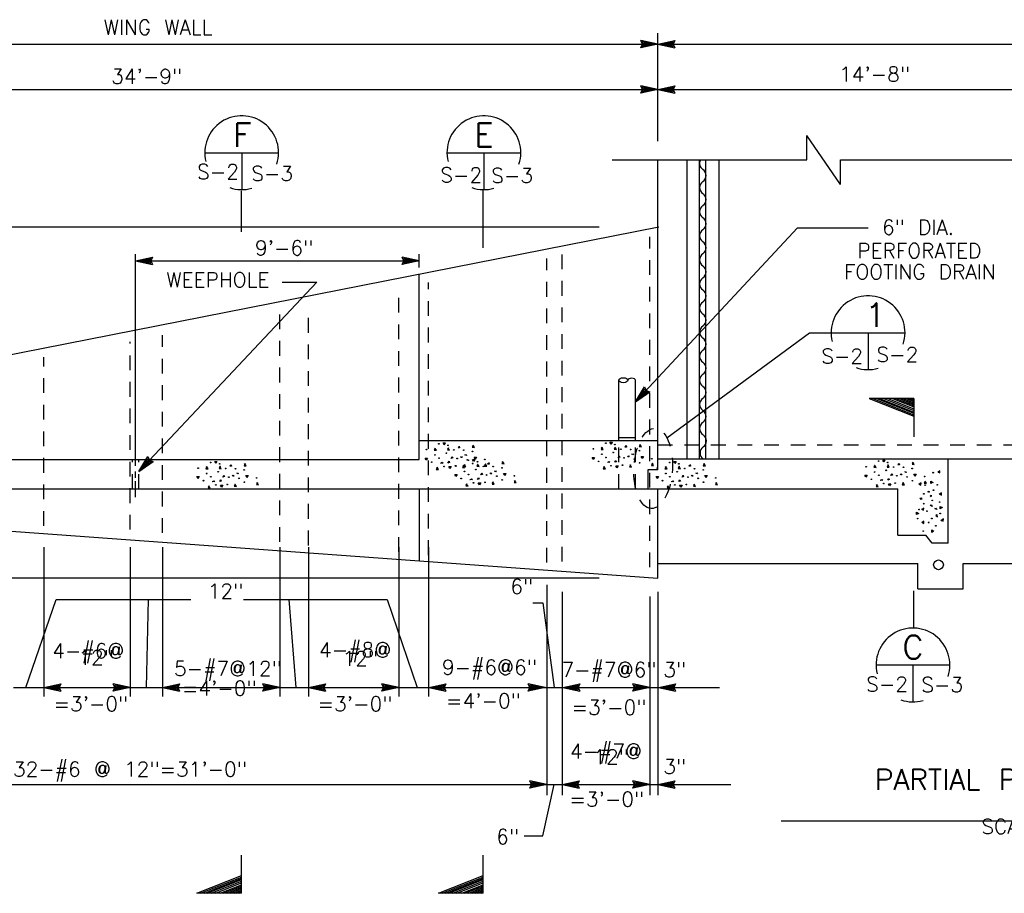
# Model space of a CAD drawing. Extents: x -22.3 to 19.7, y -11.8 to 18.2.
# Tile 8 of 20: x -13.8 to -5.5, y -1 to 6.4. Entities that reach past the tile are written whole.
import ezdxf
from ezdxf.enums import TextEntityAlignment as Align

# ---------------------------------------------------------------- set-up
doc = ezdxf.new("R2010")
doc.units = 0
doc.header["$MEASUREMENT"] = 0
doc.linetypes.add('HIDDEN2', pattern=[0.1875, 0.125, -0.0625])
doc.layers.add('01', color=7, linetype='CONTINUOUS')
doc.layers.add('02', color=7, linetype='CONTINUOUS')
doc.styles.add('TXT_SHX', font='txt.shx')

msp = doc.modelspace()

# ---------------------------------------------------------------- linework, layer by layer
at = {"layer": '01', "color": 7, "linetype": 'CONTINUOUS'}
for p, q in [((-8.4204, 6.1483), (-8.5644, 6.1793)), ((-8.5504, 6.1483), (-8.5644, 6.1793)), ((-8.4574, 6.1483), (-8.5514, 6.1683)), ((-8.5424, 6.1483), (-8.5514, 6.1683)), ((-8.4204, 5.3283), (-8.4204, 6.2433)), ((-8.4204, 6.1483), (-8.2764, 6.1793)), ((-8.3834, 6.1483), (-8.2894, 6.1683)), ((-8.2894, 6.1683), (-8.2984, 6.1483)), ((-8.2764, 6.1793), (-8.2904, 6.1483)), ((-17.0874, 6.1483), (-8.4204, 6.1483)), ((-8.4204, 6.1483), (-8.5644, 6.1173)), ((-8.5644, 6.1173), (-8.5504, 6.1483)), ((-8.4574, 6.1483), (-8.5514, 6.1283)), ((-8.5514, 6.1283), (-8.5424, 6.1483)), ((-8.4934, 6.1483), (-8.5384, 6.1573)), ((-8.5344, 6.1483), (-8.5384, 6.1573)), ((-8.4934, 6.1483), (-8.5384, 6.1383)), ((-8.5384, 6.1383), (-8.5344, 6.1483)), ((-8.4204, 6.1483), (-1.0214, 6.1483)), ((-8.4204, 6.1483), (-8.2764, 6.1173)), ((-8.3834, 6.1483), (-8.2894, 6.1283)), ((-8.3474, 6.1483), (-8.3024, 6.1583)), ((-8.3474, 6.1483), (-8.3024, 6.1393)), ((-8.3024, 6.1583), (-8.3064, 6.1483)), ((-8.3064, 6.1483), (-8.3024, 6.1393)), ((-8.2984, 6.1483), (-8.2894, 6.1283)), ((-8.2904, 6.1483), (-8.2764, 6.1173)), ((-17.0874, 5.7663), (-8.4204, 5.7663)), ((-8.4204, 5.7663), (-8.5644, 5.7973)), ((-8.5504, 5.7663), (-8.5644, 5.7973)), ((-8.4204, 5.7663), (-8.5644, 5.7353)), ((-8.5644, 5.7353), (-8.5504, 5.7663)), ((-8.4574, 5.7663), (-8.5514, 5.7863)), ((-8.5424, 5.7663), (-8.5514, 5.7863)), ((-8.4574, 5.7663), (-8.5514, 5.7463)), ((-8.5514, 5.7463), (-8.5424, 5.7663)), ((-8.4934, 5.7663), (-8.5384, 5.7753)), ((-8.5344, 5.7663), (-8.5384, 5.7753)), ((-8.4934, 5.7663), (-8.5384, 5.7563)), ((-8.5384, 5.7563), (-8.5344, 5.7663)), ((-8.4204, 5.7663), (-8.2764, 5.7973)), ((-8.4204, 5.7663), (-8.2764, 5.7353)), ((-8.4204, 5.7663), (-4.7274, 5.7663)), ((-8.3834, 5.7663), (-8.2894, 5.7863)), ((-8.3834, 5.7663), (-8.2894, 5.7463)), ((-8.3474, 5.7663), (-8.3024, 5.7763)), ((-8.3474, 5.7663), (-8.3024, 5.7573)), ((-8.3024, 5.7763), (-8.3064, 5.7663)), ((-8.3064, 5.7663), (-8.3024, 5.7573)), ((-8.2894, 5.7863), (-8.2984, 5.7663)), ((-8.2984, 5.7663), (-8.2894, 5.7463)), ((-8.2764, 5.7973), (-8.2904, 5.7663)), ((-8.2904, 5.7663), (-8.2764, 5.7353)), ((-7.1594, 5.1693), (-7.1594, 5.3753)), ((-6.8744, 4.9623), (-7.1594, 5.3753)), ((-8.8054, 5.1693), (-7.1594, 5.1693)), ((-8.4204, 2.5463), (-8.4204, 5.1693)), ((-8.1704, 2.6373), (-8.1704, 5.1693)), ((-8.0664, 2.6373), (-8.0664, 5.1693)), ((-8.0124, 2.6373), (-8.0124, 5.1693)), ((-7.9004, 2.6373), (-7.9004, 5.1693)), ((-6.8744, 4.9623), (-6.8744, 5.1693)), ((-6.8744, 5.1693), (-4.8164, 5.1693)), ((-8.9164, 4.6013), (-18.8434, 4.6013)), ((-17.0874, 2.8943), (-8.4114, 4.6023)), ((-8.6084, 3.1213), (-7.2374, 4.5933)), ((-7.2374, 4.5933), (-6.6394, 4.5933)), ((-12.8414, 2.5783), (-12.8414, 4.3713)), ((-12.8414, 4.3143), (-12.6974, 4.3453)), ((-12.8044, 4.3143), (-12.7104, 4.3343)), ((-12.7104, 4.3343), (-12.7194, 4.3143)), ((-12.6974, 4.3453), (-12.7114, 4.3143)), ((-10.4394, 4.3143), (-10.5834, 4.3453)), ((-10.5694, 4.3143), (-10.5834, 4.3453)), ((-10.4764, 4.3143), (-10.5704, 4.3343)), ((-10.5614, 4.3143), (-10.5704, 4.3343)), ((-10.4394, 4.2583), (-10.4394, 4.3713)), ((-12.8414, 4.3143), (-10.4394, 4.3143)), ((-12.8414, 4.3143), (-12.6974, 4.2833)), ((-12.8044, 4.3143), (-12.7104, 4.2943)), ((-12.7684, 4.3143), (-12.7234, 4.3243)), ((-12.7684, 4.3143), (-12.7234, 4.3053)), ((-12.7234, 4.3243), (-12.7274, 4.3143)), ((-12.7274, 4.3143), (-12.7234, 4.3053)), ((-12.7194, 4.3143), (-12.7104, 4.2943)), ((-12.7114, 4.3143), (-12.6974, 4.2833)), ((-10.4394, 4.3143), (-10.5834, 4.2833)), ((-10.5834, 4.2833), (-10.5694, 4.3143)), ((-10.4764, 4.3143), (-10.5704, 4.2943)), ((-10.5704, 4.2943), (-10.5614, 4.3143)), ((-10.5124, 4.3143), (-10.5574, 4.3233)), ((-10.5534, 4.3143), (-10.5574, 4.3233)), ((-10.5124, 4.3143), (-10.5574, 4.3043)), ((-10.5574, 4.3043), (-10.5534, 4.3143)), ((-10.4394, 2.6323), (-10.4394, 4.2023)), ((-11.3064, 4.1353), (-12.8124, 2.5323)), ((-11.5994, 4.1353), (-11.3064, 4.1353)), ((-8.3434, 2.8163), (-7.1354, 3.7063)), ((-7.1354, 3.7063), (-6.9524, 3.7063)), ((-8.7504, 2.7943), (-8.7504, 3.3043)), ((-8.6084, 2.7943), (-8.6084, 3.3043)), ((-8.6084, 3.1213), (-8.5334, 3.2483)), ((-8.6084, 3.1213), (-8.4874, 3.2053)), ((-8.5834, 3.1483), (-8.5334, 3.2303)), ((-8.5834, 3.1483), (-8.5044, 3.2033)), ((-8.5584, 3.1743), (-8.5354, 3.2143)), ((-8.5584, 3.1743), (-8.5214, 3.2013)), ((-8.5354, 3.2143), (-8.5304, 3.2043)), ((-8.5334, 3.2483), (-8.5194, 3.2163)), ((-8.5334, 3.2303), (-8.5254, 3.2103)), ((-8.5304, 3.2043), (-8.5214, 3.2013)), ((-8.5254, 3.2103), (-8.5044, 3.2033)), ((-8.5194, 3.2163), (-8.4874, 3.2053)), ((-10.4374, 2.7943), (-8.4204, 2.7943)), ((-8.7504, 2.8183), (-8.6084, 2.8183)), ((-17.0874, 2.6323), (-10.4394, 2.6323)), ((-12.8124, 2.5323), (-12.7364, 2.6583)), ((-12.8124, 2.5323), (-12.6914, 2.6163)), ((-12.7874, 2.5593), (-12.7374, 2.6413)), ((-12.7874, 2.5593), (-12.7084, 2.6143)), ((-12.7624, 2.5853), (-12.7384, 2.6253)), ((-12.7624, 2.5853), (-12.7254, 2.6123)), ((-12.7384, 2.6253), (-12.7344, 2.6153)), ((-12.7374, 2.6413), (-12.7284, 2.6213)), ((-12.7364, 2.6583), (-12.7234, 2.6273)), ((-12.7344, 2.6153), (-12.7254, 2.6123)), ((-12.7284, 2.6213), (-12.7084, 2.6143)), ((-12.7234, 2.6273), (-12.6914, 2.6163)), ((-8.4204, 2.6373), (-1.0214, 2.6373)), ((-5.9634, 1.9253), (-5.9634, 2.6373)), ((-12.8414, 2.4783), (-12.8414, 2.5323)), ((-8.4204, 2.5463), (-8.5054, 2.5463)), ((-8.5054, 2.5463), (-8.5054, 2.3843)), ((-12.8414, 2.3153), (-12.8414, 2.4483)), ((-17.0874, 2.3843), (-6.3884, 2.3843)), ((-10.4394, 2.3843), (-10.4394, 1.7753)), ((-8.4204, 1.6273), (-8.4204, 2.3843)), ((-6.3884, 1.9923), (-6.3884, 2.3843)), ((-17.0874, 2.2603), (-8.4204, 1.6273)), ((-6.3884, 1.9923), (-6.1524, 1.9923)), ((-6.0984, 1.9253), (-6.1524, 1.9923)), ((-5.9634, 1.9253), (-6.0984, 1.9253)), ((-13.6174, 1.8913), (-13.6174, 0.6253)), ((-12.8854, 1.8913), (-12.8854, 0.6253)), ((-12.6134, 1.8913), (-12.6134, 0.6253)), ((-11.6194, 1.8913), (-11.6194, 0.6253)), ((-11.3764, 1.8913), (-11.3764, 0.6253)), ((-10.6134, 1.8913), (-10.6134, 0.6253)), ((-10.3604, 1.8913), (-10.3604, 0.6253)), ((-8.4154, 1.7513), (-6.2184, 1.7513)), ((-6.2184, 1.5393), (-6.2184, 1.7513)), ((-5.8344, 1.7513), (-3.5964, 1.7513)), ((-5.8344, 1.5393), (-5.8344, 1.7513)), ((-8.9164, 1.6273), (-18.8674, 1.6273)), ((-9.3594, 1.5713), (-9.3594, -0.2097)), ((-9.2294, 1.5123), (-9.2294, -0.2097)), ((-8.4204, 1.5123), (-8.4204, -0.2097)), ((-6.2184, 1.5393), (-5.8344, 1.5393)), ((-13.7684, 0.7023), (-13.5134, 1.4473)), ((-13.5134, 1.4473), (-12.3724, 1.4473)), ((-12.7494, 0.7023), (-12.7304, 1.4473)), ((-11.9284, 1.4473), (-10.7124, 1.4473)), ((-11.5424, 1.4473), (-11.4854, 0.7023)), ((-10.7124, 1.4473), (-10.4574, 0.7023)), ((-9.4774, 1.4193), (-9.3924, 1.4193)), ((-9.3924, 1.4193), (-9.2974, 0.7023)), ((-8.4864, 1.4733), (-8.4864, -0.2097)), ((-13.8744, 0.7023), (-13.6174, 0.7023)), ((-13.6174, 0.7023), (-13.4734, 0.7333)), ((-13.6174, 0.7023), (-12.8854, 0.7023)), ((-13.6174, 0.7023), (-13.4734, 0.6713)), ((-13.5804, 0.7023), (-13.4864, 0.7223)), ((-13.5804, 0.7023), (-13.4864, 0.6823)), ((-13.5444, 0.7023), (-13.4994, 0.7123)), ((-13.5444, 0.7023), (-13.4994, 0.6933)), ((-13.4994, 0.7123), (-13.5034, 0.7023)), ((-13.5034, 0.7023), (-13.4994, 0.6933)), ((-13.4864, 0.7223), (-13.4954, 0.7023)), ((-13.4954, 0.7023), (-13.4864, 0.6823)), ((-13.4734, 0.7333), (-13.4874, 0.7023)), ((-13.4874, 0.7023), (-13.4734, 0.6713)), ((-12.8854, 0.7023), (-13.0294, 0.7333)), ((-13.0154, 0.7023), (-13.0294, 0.7333)), ((-12.8854, 0.7023), (-13.0294, 0.6713)), ((-13.0294, 0.6713), (-13.0154, 0.7023)), ((-12.9224, 0.7023), (-13.0164, 0.7223)), ((-13.0074, 0.7023), (-13.0164, 0.7223)), ((-12.9224, 0.7023), (-13.0164, 0.6823)), ((-13.0164, 0.6823), (-13.0074, 0.7023)), ((-12.9584, 0.7023), (-13.0034, 0.7113)), ((-12.9994, 0.7023), (-13.0034, 0.7113)), ((-12.9584, 0.7023), (-13.0034, 0.6923)), ((-13.0034, 0.6923), (-12.9994, 0.7023)), ((-12.8854, 0.7023), (-12.6124, 0.7023)), ((-12.6124, 0.7023), (-12.4684, 0.7333)), ((-12.6124, 0.7023), (-11.6194, 0.7023)), ((-12.6124, 0.7023), (-12.4684, 0.6713)), ((-12.5754, 0.7023), (-12.4814, 0.7223)), ((-12.5754, 0.7023), (-12.4814, 0.6823)), ((-12.5394, 0.7023), (-12.4944, 0.7123)), ((-12.5394, 0.7023), (-12.4944, 0.6933)), ((-12.4944, 0.7123), (-12.4984, 0.7023)), ((-12.4984, 0.7023), (-12.4944, 0.6933)), ((-12.4814, 0.7223), (-12.4904, 0.7023)), ((-12.4904, 0.7023), (-12.4814, 0.6823)), ((-12.4684, 0.7333), (-12.4824, 0.7023)), ((-12.4824, 0.7023), (-12.4684, 0.6713)), ((-11.6194, 0.7023), (-11.7634, 0.7333)), ((-11.7494, 0.7023), (-11.7634, 0.7333)), ((-11.6194, 0.7023), (-11.7634, 0.6713)), ((-11.7634, 0.6713), (-11.7494, 0.7023)), ((-11.6564, 0.7023), (-11.7504, 0.7223)), ((-11.7414, 0.7023), (-11.7504, 0.7223)), ((-11.6564, 0.7023), (-11.7504, 0.6823)), ((-11.7504, 0.6823), (-11.7414, 0.7023)), ((-11.6924, 0.7023), (-11.7374, 0.7113)), ((-11.7334, 0.7023), (-11.7374, 0.7113)), ((-11.6924, 0.7023), (-11.7374, 0.6923)), ((-11.7374, 0.6923), (-11.7334, 0.7023)), ((-11.6194, 0.7023), (-11.3764, 0.7023)), ((-11.3764, 0.7023), (-11.2324, 0.7333)), ((-11.3764, 0.7023), (-10.6134, 0.7023)), ((-11.3764, 0.7023), (-11.2324, 0.6713)), ((-11.3394, 0.7023), (-11.2454, 0.7223)), ((-11.3394, 0.7023), (-11.2454, 0.6823)), ((-11.3034, 0.7023), (-11.2584, 0.7123)), ((-11.3034, 0.7023), (-11.2584, 0.6933)), ((-11.2584, 0.7123), (-11.2624, 0.7023)), ((-11.2624, 0.7023), (-11.2584, 0.6933)), ((-11.2454, 0.7223), (-11.2544, 0.7023)), ((-11.2544, 0.7023), (-11.2454, 0.6823)), ((-11.2324, 0.7333), (-11.2464, 0.7023)), ((-11.2464, 0.7023), (-11.2324, 0.6713)), ((-10.6134, 0.7023), (-10.7574, 0.7333)), ((-10.7434, 0.7023), (-10.7574, 0.7333)), ((-10.6134, 0.7023), (-10.7574, 0.6713)), ((-10.7574, 0.6713), (-10.7434, 0.7023)), ((-10.6504, 0.7023), (-10.7444, 0.7223)), ((-10.7354, 0.7023), (-10.7444, 0.7223)), ((-10.6504, 0.7023), (-10.7444, 0.6823)), ((-10.7444, 0.6823), (-10.7354, 0.7023)), ((-10.6864, 0.7023), (-10.7314, 0.7113)), ((-10.7274, 0.7023), (-10.7314, 0.7113)), ((-10.6864, 0.7023), (-10.7314, 0.6923)), ((-10.7314, 0.6923), (-10.7274, 0.7023)), ((-10.6134, 0.7023), (-10.3594, 0.7023)), ((-10.3594, 0.7023), (-10.2154, 0.7333)), ((-10.3594, 0.7023), (-9.3734, 0.7023)), ((-10.3594, 0.7023), (-10.2154, 0.6713)), ((-10.3224, 0.7023), (-10.2284, 0.7223)), ((-10.3224, 0.7023), (-10.2284, 0.6823)), ((-10.2864, 0.7023), (-10.2414, 0.7123)), ((-10.2864, 0.7023), (-10.2414, 0.6933)), ((-10.2414, 0.7123), (-10.2454, 0.7023)), ((-10.2454, 0.7023), (-10.2414, 0.6933)), ((-10.2284, 0.7223), (-10.2374, 0.7023)), ((-10.2374, 0.7023), (-10.2284, 0.6823)), ((-10.2154, 0.7333), (-10.2294, 0.7023)), ((-10.2294, 0.7023), (-10.2154, 0.6713)), ((-9.3734, 0.7023), (-9.5174, 0.7333)), ((-9.5034, 0.7023), (-9.5174, 0.7333)), ((-9.3734, 0.7023), (-9.5174, 0.6713)), ((-9.5174, 0.6713), (-9.5034, 0.7023)), ((-9.4104, 0.7023), (-9.5044, 0.7223)), ((-9.4954, 0.7023), (-9.5044, 0.7223)), ((-9.4104, 0.7023), (-9.5044, 0.6823)), ((-9.5044, 0.6823), (-9.4954, 0.7023)), ((-9.4464, 0.7023), (-9.4914, 0.7113)), ((-9.4874, 0.7023), (-9.4914, 0.7113)), ((-9.4464, 0.7023), (-9.4914, 0.6923)), ((-9.4914, 0.6923), (-9.4874, 0.7023)), ((-9.3734, 0.7023), (-9.2244, 0.7023)), ((-9.2244, 0.7023), (-9.0804, 0.7333)), ((-9.2244, 0.7023), (-8.4864, 0.7023)), ((-9.2244, 0.7023), (-9.0804, 0.6713)), ((-9.1874, 0.7023), (-9.0934, 0.7223)), ((-9.1874, 0.7023), (-9.0934, 0.6823)), ((-9.1514, 0.7023), (-9.1064, 0.7123)), ((-9.1514, 0.7023), (-9.1064, 0.6933)), ((-9.1064, 0.7123), (-9.1104, 0.7023)), ((-9.1104, 0.7023), (-9.1064, 0.6933)), ((-9.0934, 0.7223), (-9.1024, 0.7023)), ((-9.1024, 0.7023), (-9.0934, 0.6823)), ((-9.0804, 0.7333), (-9.0944, 0.7023)), ((-9.0944, 0.7023), (-9.0804, 0.6713)), ((-8.4864, 0.7023), (-8.6304, 0.7333)), ((-8.6164, 0.7023), (-8.6304, 0.7333)), ((-8.4864, 0.7023), (-8.6304, 0.6713)), ((-8.6304, 0.6713), (-8.6164, 0.7023)), ((-8.5234, 0.7023), (-8.6174, 0.7223)), ((-8.6084, 0.7023), (-8.6174, 0.7223)), ((-8.5234, 0.7023), (-8.6174, 0.6823)), ((-8.6174, 0.6823), (-8.6084, 0.7023)), ((-8.5594, 0.7023), (-8.6044, 0.7113)), ((-8.6004, 0.7023), (-8.6044, 0.7113)), ((-8.5594, 0.7023), (-8.6044, 0.6923)), ((-8.6044, 0.6923), (-8.6004, 0.7023)), ((-8.4864, 0.7023), (-8.4144, 0.7023)), ((-8.4144, 0.7023), (-8.2704, 0.7333)), ((-8.4144, 0.7023), (-7.8994, 0.7023)), ((-8.4144, 0.7023), (-8.2704, 0.6713)), ((-8.3774, 0.7023), (-8.2834, 0.7223)), ((-8.3774, 0.7023), (-8.2834, 0.6823)), ((-8.3414, 0.7023), (-8.2964, 0.7123)), ((-8.3414, 0.7023), (-8.2964, 0.6933)), ((-8.2964, 0.7123), (-8.3004, 0.7023)), ((-8.3004, 0.7023), (-8.2964, 0.6933)), ((-8.2834, 0.7223), (-8.2924, 0.7023)), ((-8.2924, 0.7023), (-8.2834, 0.6823)), ((-8.2704, 0.7333), (-8.2844, 0.7023)), ((-8.2844, 0.7023), (-8.2704, 0.6713)), ((-16.9994, -0.1197), (-9.3594, -0.1197)), ((-9.3594, -0.1197), (-9.5034, -0.0887)), ((-9.4894, -0.1197), (-9.5034, -0.0887)), ((-9.3594, -0.1197), (-9.5034, -0.1507)), ((-9.5034, -0.1507), (-9.4894, -0.1197)), ((-9.3964, -0.1197), (-9.4904, -0.0997)), ((-9.4814, -0.1197), (-9.4904, -0.0997)), ((-9.3964, -0.1197), (-9.4904, -0.1397)), ((-9.4904, -0.1397), (-9.4814, -0.1197)), ((-9.4324, -0.1197), (-9.4774, -0.1107)), ((-9.4734, -0.1197), (-9.4774, -0.1107)), ((-9.4324, -0.1197), (-9.4774, -0.1297)), ((-9.4774, -0.1297), (-9.4734, -0.1197)), ((-9.3924, -0.5517), (-9.2974, -0.1197)), ((-9.3594, -0.1197), (-9.2294, -0.1197)), ((-9.2294, -0.1197), (-9.0854, -0.0887)), ((-9.2294, -0.1197), (-8.4864, -0.1197)), ((-9.2294, -0.1197), (-9.0854, -0.1507)), ((-9.1924, -0.1197), (-9.0984, -0.0997)), ((-9.1924, -0.1197), (-9.0984, -0.1397)), ((-9.1564, -0.1197), (-9.1114, -0.1097)), ((-9.1564, -0.1197), (-9.1114, -0.1287)), ((-9.1114, -0.1097), (-9.1154, -0.1197)), ((-9.1154, -0.1197), (-9.1114, -0.1287)), ((-9.0984, -0.0997), (-9.1074, -0.1197)), ((-9.1074, -0.1197), (-9.0984, -0.1397)), ((-9.0854, -0.0887), (-9.0994, -0.1197)), ((-9.0994, -0.1197), (-9.0854, -0.1507)), ((-8.4864, -0.1197), (-8.6304, -0.0887)), ((-8.6164, -0.1197), (-8.6304, -0.0887)), ((-8.4864, -0.1197), (-8.6304, -0.1507)), ((-8.6304, -0.1507), (-8.6164, -0.1197)), ((-8.5234, -0.1197), (-8.6174, -0.0997)), ((-8.6084, -0.1197), (-8.6174, -0.0997)), ((-8.5234, -0.1197), (-8.6174, -0.1397)), ((-8.6174, -0.1397), (-8.6084, -0.1197)), ((-8.5594, -0.1197), (-8.6044, -0.1107)), ((-8.6004, -0.1197), (-8.6044, -0.1107)), ((-8.5594, -0.1197), (-8.6044, -0.1297)), ((-8.6044, -0.1297), (-8.6004, -0.1197)), ((-8.4864, -0.1197), (-8.4204, -0.1197)), ((-8.4204, -0.1197), (-8.2764, -0.0887)), ((-8.4204, -0.1197), (-7.8014, -0.1197)), ((-8.4204, -0.1197), (-8.2764, -0.1507)), ((-8.3834, -0.1197), (-8.2894, -0.0997)), ((-8.3834, -0.1197), (-8.2894, -0.1397)), ((-8.3474, -0.1197), (-8.3024, -0.1097)), ((-8.3474, -0.1197), (-8.3024, -0.1287)), ((-8.3024, -0.1097), (-8.3064, -0.1197)), ((-8.3064, -0.1197), (-8.3024, -0.1287)), ((-8.2894, -0.0997), (-8.2984, -0.1197)), ((-8.2984, -0.1197), (-8.2894, -0.1397)), ((-8.2764, -0.0887), (-8.2904, -0.1197)), ((-8.2904, -0.1197), (-8.2764, -0.1507)), ((-7.3764, -0.4257), (-2.2864, -0.4257)), ((-9.5524, -0.5517), (-9.3924, -0.5517))]:
    msp.add_line(p, q, dxfattribs=at)
at = {"layer": '01', "color": 7, "linetype": 'HIDDEN2'}
for p, q in [((-8.4864, 1.7203), (-8.4864, 4.5193)), ((-9.3594, 1.7613), (-9.3594, 4.3343)), ((-9.2294, 1.7693), (-9.2294, 4.3673)), ((-10.3604, 1.8243), (-10.3604, 4.1313)), ((-10.6134, 1.8513), (-10.6134, 4.0793)), ((-11.6194, 1.9363), (-11.6194, 3.8923)), ((-11.3764, 1.9063), (-11.3764, 3.9133)), ((-12.6134, 2.0113), (-12.6134, 3.6853)), ((-12.8854, 2.0393), (-12.8854, 3.6303)), ((-13.6174, 2.0713), (-13.6174, 3.4993)), ((-8.7504, 2.3843), (-8.7504, 2.7943)), ((-8.6084, 2.3843), (-8.6084, 2.7943)), ((-8.4204, 2.7563), (-1.0214, 2.7563)), ((-12.8664, 2.3843), (-12.8664, 2.6323)), ((-12.8124, 2.3843), (-12.8124, 2.6323))]:
    msp.add_line(p, q, dxfattribs=at)
at = {"layer": '01', "color": 7, "linetype": 'CONTINUOUS'}
msp.add_circle((-6.0444, 1.7413), 0.0412, dxfattribs=at)
for centre, start, end in [((-8.0049, 5.1393), 152.03288, 235.92281), ((-8.0739, 5.0373), 304.0772, 55.92281), ((-8.0049, 4.9353), 124.0772, 235.92281), ((-8.0739, 4.8333), 304.0772, 55.92281), ((-8.0049, 4.7313), 124.0772, 235.92281), ((-8.0739, 4.6293), 304.0772, 55.92281), ((-8.0049, 4.5273), 124.0772, 235.92281), ((-8.0739, 4.4253), 304.0772, 55.92281), ((-8.0049, 4.3233), 124.0772, 235.92281), ((-8.0739, 4.2213), 304.0772, 55.92281), ((-8.0049, 4.1193), 124.0772, 235.92281), ((-8.0739, 4.0173), 304.0772, 55.92281), ((-8.0049, 3.9153), 124.0772, 235.92281), ((-8.0739, 3.8133), 304.0772, 55.92281), ((-8.0049, 3.7113), 124.0772, 235.92281), ((-8.0739, 3.6093), 304.0772, 55.92281), ((-8.0049, 3.5073), 124.0772, 235.92281), ((-8.0739, 3.4053), 304.0772, 55.92281), ((-8.0049, 3.3033), 124.0772, 235.92281), ((-8.0739, 3.2013), 304.0772, 55.92281), ((-8.0049, 3.0993), 124.0772, 235.92281), ((-8.0739, 2.9973), 304.0772, 55.92281), ((-8.0049, 2.8953), 124.0772, 235.92281), ((-8.0699, 2.7903), 304.0772, 55.92281), ((-8.0009, 2.6883), 124.0772, 235.92281)]:
    msp.add_arc(centre, 0.0616, start, end, dxfattribs=at)
msp.add_ellipse((-8.7119, 3.3043), major_axis=(0.0385, 0), ratio=0.545501, dxfattribs=at)
msp.add_ellipse((-8.6409, 3.3043), major_axis=(-0.0325, 0), ratio=0.528164, start_param=3.141593, end_param=6.283185, dxfattribs=at)
at = {"layer": '01', "color": 7, "linetype": 'HIDDEN2'}
msp.add_ellipse((-8.4594, 2.5573), major_axis=(-0.018, -0.34), ratio=0.477924, dxfattribs=at)
at = {"layer": '02', "color": 7, "linetype": 'CONTINUOUS'}
for p, q in [((-12.2544, 5.2303), (-11.6304, 5.2303)), ((-11.9424, 5.2303), (-11.9424, 4.9183)), ((-10.2044, 5.2303), (-9.5804, 5.2303)), ((-9.8924, 5.2303), (-9.8924, 4.9183)), ((-11.9434, 4.5613), (-11.9434, 4.9063)), ((-9.8984, 4.4253), (-9.8984, 4.9163)), ((-6.9524, 3.7063), (-6.3284, 3.7063)), ((-6.6404, 3.7063), (-6.6404, 3.3943)), ((-6.2524, 3.1503), (-6.6314, 3.1503)), ((-6.6314, 3.1503), (-6.2524, 3.0003)), ((-6.6004, 3.1503), (-6.2524, 3.0123)), ((-6.5674, 3.1503), (-6.2524, 3.0253)), ((-6.5444, 3.1503), (-6.2524, 3.0343)), ((-6.5084, 3.1503), (-6.2524, 3.0483)), ((-6.4744, 3.1503), (-6.2524, 3.0623)), ((-6.4334, 3.1503), (-6.2524, 3.0783)), ((-6.4064, 3.1503), (-6.2524, 3.0893)), ((-6.3744, 3.1503), (-6.2524, 3.1013)), ((-6.3454, 3.1503), (-6.2524, 3.1133)), ((-6.3164, 3.1503), (-6.2524, 3.1243)), ((-6.2964, 3.1503), (-6.2524, 3.1323)), ((-6.2694, 3.1503), (-6.2524, 3.1433)), ((-6.2524, 3.1503), (-6.2524, 2.8263)), ((-8.6984, 2.7413), (-8.6884, 2.7503)), ((-10.1114, 2.7353), (-10.1014, 2.7443)), ((-12.0434, 2.5783), (-12.0334, 2.5873)), ((-9.8614, 2.5963), (-9.8514, 2.6053)), ((-8.1574, 2.5783), (-8.1474, 2.5873)), ((-6.3894, 2.5903), (-6.3794, 2.5993)), ((-6.1914, 2.2943), (-6.2004, 2.3043)), ((-6.2524, 1.2073), (-6.2524, 1.5223)), ((-6.5724, 0.8933), (-5.9484, 0.8933)), ((-6.2604, 0.8933), (-6.2604, 0.5813)), ((-11.9434, -1.0397), (-11.9434, -0.7157)), ((-9.8984, -1.0397), (-9.8984, -0.7157)), ((-12.3224, -1.0397), (-11.9434, -0.8897)), ((-12.2914, -1.0397), (-11.9434, -0.9017)), ((-12.2584, -1.0397), (-11.9434, -0.9147)), ((-10.2774, -1.0397), (-9.8984, -0.8897)), ((-10.2464, -1.0397), (-9.8984, -0.9017)), ((-10.2134, -1.0397), (-9.8984, -0.9147)), ((-12.2354, -1.0397), (-11.9434, -0.9237)), ((-12.1994, -1.0397), (-11.9434, -0.9377)), ((-12.1654, -1.0397), (-11.9434, -0.9517)), ((-12.1244, -1.0397), (-11.9434, -0.9677)), ((-12.0974, -1.0397), (-11.9434, -0.9787)), ((-12.0654, -1.0397), (-11.9434, -0.9907)), ((-10.1904, -1.0397), (-9.8984, -0.9237)), ((-10.1544, -1.0397), (-9.8984, -0.9377)), ((-10.1204, -1.0397), (-9.8984, -0.9517)), ((-10.0794, -1.0397), (-9.8984, -0.9677)), ((-10.0524, -1.0397), (-9.8984, -0.9787)), ((-10.0204, -1.0397), (-9.8984, -0.9907)), ((-11.9434, -1.0397), (-12.3224, -1.0397)), ((-12.0364, -1.0397), (-11.9434, -1.0027)), ((-12.0074, -1.0397), (-11.9434, -1.0137)), ((-11.9874, -1.0397), (-11.9434, -1.0217)), ((-11.9604, -1.0397), (-11.9434, -1.0327)), ((-9.8984, -1.0397), (-10.2774, -1.0397)), ((-9.9914, -1.0397), (-9.8984, -1.0027)), ((-9.9624, -1.0397), (-9.8984, -1.0137)), ((-9.9424, -1.0397), (-9.8984, -1.0217)), ((-9.9154, -1.0397), (-9.8984, -1.0327))]:
    msp.add_line(p, q, dxfattribs=at)
for points in [[(-10.2294, 2.7573), (-10.2384, 2.7733), (-10.2194, 2.7733), (-10.2294, 2.7553)], [(-9.9814, 2.7553), (-9.9904, 2.7373), (-9.9714, 2.7353), (-9.9854, 2.7553)], [(-8.8164, 2.7633), (-8.8254, 2.7793), (-8.8064, 2.7793), (-8.8164, 2.7613)], [(-8.6884, 2.7523), (-8.6844, 2.7383), (-8.6984, 2.7383)], [(-8.5684, 2.7613), (-8.5774, 2.7433), (-8.5584, 2.7413), (-8.5724, 2.7613)], [(-10.3044, 2.7303), (-10.3134, 2.7123), (-10.2944, 2.7113), (-10.3094, 2.7303)], [(-10.1924, 2.7323), (-10.2014, 2.7143), (-10.1834, 2.7123), (-10.1964, 2.7323)], [(-10.1014, 2.7463), (-10.0974, 2.7323), (-10.1114, 2.7323)], [(-10.0524, 2.6733), (-10.0434, 2.6763), (-10.0394, 2.6673), (-10.0524, 2.6713)], [(-8.8914, 2.7363), (-8.9004, 2.7183), (-8.8814, 2.7173), (-8.8964, 2.7363)], [(-8.7794, 2.7383), (-8.7884, 2.7203), (-8.7704, 2.7183), (-8.7834, 2.7383)], [(-8.6394, 2.6793), (-8.6304, 2.6823), (-8.6264, 2.6733), (-8.6394, 2.6773)], [(-12.1614, 2.6003), (-12.1704, 2.6163), (-12.1514, 2.6163), (-12.1614, 2.5983)], [(-12.0334, 2.5893), (-12.0294, 2.5753), (-12.0434, 2.5753)], [(-11.9134, 2.5983), (-11.9224, 2.5803), (-11.9034, 2.5783), (-11.9174, 2.5983)], [(-10.3804, 2.6303), (-10.3894, 2.6453), (-10.3694, 2.6453), (-10.3804, 2.6273)], [(-10.2564, 2.6033), (-10.2474, 2.6093), (-10.2384, 2.6033), (-10.2604, 2.6003)], [(-10.0884, 2.6493), (-10.0824, 2.6583), (-10.0754, 2.6493), (-10.0864, 2.6493)], [(-10.0544, 2.5913), (-10.0634, 2.5733), (-10.0444, 2.5723), (-10.0594, 2.5913)], [(-9.9794, 2.6183), (-9.9884, 2.6343), (-9.9694, 2.6343), (-9.9794, 2.6163)], [(-9.9664, 2.6383), (-9.9754, 2.6533), (-9.9554, 2.6533), (-9.9664, 2.6343)], [(-9.9424, 2.5933), (-9.9514, 2.5753), (-9.9334, 2.5733), (-9.9464, 2.5933)], [(-9.8774, 2.5953), (-9.8864, 2.5773), (-9.8684, 2.5763), (-9.8824, 2.5953)], [(-9.8514, 2.6073), (-9.8474, 2.5933), (-9.8614, 2.5933)], [(-9.7314, 2.6163), (-9.7404, 2.5983), (-9.7214, 2.5963), (-9.7354, 2.6163)], [(-8.9674, 2.6363), (-8.9764, 2.6513), (-8.9564, 2.6513), (-8.9674, 2.6333)], [(-8.8434, 2.6093), (-8.8344, 2.6153), (-8.8254, 2.6093), (-8.8474, 2.6063)], [(-8.6754, 2.6553), (-8.6694, 2.6643), (-8.6624, 2.6553), (-8.6734, 2.6553)], [(-8.6514, 2.5883), (-8.6604, 2.5703), (-8.6424, 2.5683), (-8.6554, 2.5883)], [(-8.5534, 2.6443), (-8.5624, 2.6593), (-8.5424, 2.6593), (-8.5534, 2.6403)], [(-8.4644, 2.6013), (-8.4734, 2.5833), (-8.4554, 2.5823), (-8.4694, 2.6013)], [(-8.2754, 2.6003), (-8.2844, 2.6163), (-8.2654, 2.6163), (-8.2754, 2.5983)], [(-8.1474, 2.5893), (-8.1434, 2.5753), (-8.1574, 2.5753)], [(-8.0274, 2.5983), (-8.0364, 2.5803), (-8.0174, 2.5783), (-8.0314, 2.5983)], [(-6.5824, 2.5853), (-6.5914, 2.5673), (-6.5724, 2.5663), (-6.5874, 2.5853)], [(-6.5074, 2.6123), (-6.5164, 2.6283), (-6.4974, 2.6283), (-6.5074, 2.6103)], [(-6.4704, 2.5873), (-6.4794, 2.5693), (-6.4614, 2.5673), (-6.4744, 2.5873)], [(-6.3794, 2.6013), (-6.3754, 2.5873), (-6.3894, 2.5873)], [(-6.2594, 2.6103), (-6.2684, 2.5923), (-6.2494, 2.5903), (-6.2634, 2.6103)], [(-12.2364, 2.5733), (-12.2454, 2.5553), (-12.2264, 2.5543), (-12.2414, 2.5733)], [(-12.1244, 2.5753), (-12.1334, 2.5573), (-12.1154, 2.5553), (-12.1284, 2.5753)], [(-12.0204, 2.4923), (-12.0144, 2.5013), (-12.0074, 2.4923), (-12.0184, 2.4923)], [(-11.9844, 2.5163), (-11.9754, 2.5193), (-11.9714, 2.5103), (-11.9844, 2.5143)], [(-10.2864, 2.5673), (-10.2954, 2.5493), (-10.2764, 2.5473), (-10.2914, 2.5673)], [(-10.1804, 2.5583), (-10.1894, 2.5733), (-10.1694, 2.5733), (-10.1804, 2.5543)], [(-10.1304, 2.4913), (-10.1394, 2.5063), (-10.1194, 2.5063), (-10.1304, 2.4883)], [(-10.0644, 2.5823), (-10.0734, 2.5643), (-10.0554, 2.5623), (-10.0684, 2.5823)], [(-9.8384, 2.5103), (-9.8324, 2.5193), (-9.8254, 2.5103), (-9.8364, 2.5103)], [(-9.8024, 2.5343), (-9.7934, 2.5373), (-9.7894, 2.5283), (-9.8024, 2.5323)], [(-9.7164, 2.4993), (-9.7254, 2.5143), (-9.7054, 2.5143), (-9.7164, 2.4953)], [(-8.8734, 2.5733), (-8.8824, 2.5553), (-8.8634, 2.5533), (-8.8784, 2.5733)], [(-8.7674, 2.5643), (-8.7764, 2.5793), (-8.7564, 2.5793), (-8.7674, 2.5603)], [(-8.3504, 2.5733), (-8.3594, 2.5553), (-8.3404, 2.5543), (-8.3554, 2.5733)], [(-8.2384, 2.5753), (-8.2474, 2.5573), (-8.2294, 2.5553), (-8.2424, 2.5753)], [(-8.1344, 2.4923), (-8.1284, 2.5013), (-8.1214, 2.4923), (-8.1324, 2.4923)], [(-8.0984, 2.5163), (-8.0894, 2.5193), (-8.0854, 2.5103), (-8.0984, 2.5143)], [(-6.6584, 2.4853), (-6.6674, 2.5003), (-6.6474, 2.5003), (-6.6584, 2.4823)], [(-6.3664, 2.5043), (-6.3604, 2.5133), (-6.3534, 2.5043), (-6.3644, 2.5043)], [(-6.3304, 2.5283), (-6.3214, 2.5313), (-6.3174, 2.5223), (-6.3304, 2.5263)], [(-6.2444, 2.4933), (-6.2534, 2.5083), (-6.2334, 2.5083), (-6.2444, 2.4893)], [(-6.0514, 2.5283), (-6.0334, 2.5193), (-6.0324, 2.5373), (-6.0514, 2.5233)], [(-12.3124, 2.4733), (-12.3214, 2.4883), (-12.3014, 2.4883), (-12.3124, 2.4703)], [(-12.1884, 2.4463), (-12.1794, 2.4523), (-12.1704, 2.4463), (-12.1924, 2.4433)], [(-11.9964, 2.4253), (-12.0054, 2.4073), (-11.9874, 2.4053), (-12.0004, 2.4253)], [(-11.8984, 2.4813), (-11.9074, 2.4963), (-11.8874, 2.4963), (-11.8984, 2.4773)], [(-11.8094, 2.4383), (-11.8184, 2.4203), (-11.8004, 2.4193), (-11.8144, 2.4383)], [(-10.0364, 2.4283), (-10.0454, 2.4103), (-10.0264, 2.4083), (-10.0414, 2.4283)], [(-10.0064, 2.4643), (-9.9974, 2.4703), (-9.9884, 2.4643), (-10.0104, 2.4613)], [(-9.9304, 2.4193), (-9.9394, 2.4343), (-9.9194, 2.4343), (-9.9304, 2.4153)], [(-9.8144, 2.4433), (-9.8234, 2.4253), (-9.8054, 2.4233), (-9.8184, 2.4433)], [(-9.6274, 2.4563), (-9.6364, 2.4383), (-9.6184, 2.4373), (-9.6324, 2.4563)], [(-8.4264, 2.4733), (-8.4354, 2.4883), (-8.4154, 2.4883), (-8.4264, 2.4703)], [(-8.3024, 2.4463), (-8.2934, 2.4523), (-8.2844, 2.4463), (-8.3064, 2.4433)], [(-8.1104, 2.4253), (-8.1194, 2.4073), (-8.1014, 2.4053), (-8.1144, 2.4253)], [(-8.0124, 2.4813), (-8.0214, 2.4963), (-8.0014, 2.4963), (-8.0124, 2.4773)], [(-7.9234, 2.4383), (-7.9324, 2.4203), (-7.9144, 2.4193), (-7.9284, 2.4383)], [(-6.5644, 2.4223), (-6.5734, 2.4043), (-6.5544, 2.4023), (-6.5694, 2.4223)], [(-6.5344, 2.4583), (-6.5254, 2.4643), (-6.5164, 2.4583), (-6.5384, 2.4553)], [(-6.4584, 2.4133), (-6.4674, 2.4283), (-6.4474, 2.4283), (-6.4584, 2.4093)], [(-6.3424, 2.4373), (-6.3514, 2.4193), (-6.3334, 2.4173), (-6.3464, 2.4373)], [(-6.2114, 2.4243), (-6.1934, 2.4153), (-6.1914, 2.4343), (-6.2114, 2.4203)], [(-6.1554, 2.4503), (-6.1644, 2.4323), (-6.1464, 2.4313), (-6.1604, 2.4503)], [(-6.0944, 2.4393), (-6.1094, 2.4303), (-6.1094, 2.4503), (-6.0904, 2.4393)], [(-12.2184, 2.4103), (-12.2274, 2.3923), (-12.2084, 2.3903), (-12.2234, 2.4103)], [(-12.1124, 2.4013), (-12.1214, 2.4163), (-12.1014, 2.4163), (-12.1124, 2.3973)], [(-8.3324, 2.4103), (-8.3414, 2.3923), (-8.3224, 2.3903), (-8.3374, 2.4103)], [(-8.2264, 2.4013), (-8.2354, 2.4163), (-8.2154, 2.4163), (-8.2264, 2.3973)], [(-6.1294, 2.3533), (-6.1324, 2.3623), (-6.1234, 2.3663), (-6.1274, 2.3533)], [(-6.0384, 2.3413), (-6.0204, 2.3323), (-6.0184, 2.3503), (-6.0384, 2.3373)], [(-6.2024, 2.3043), (-6.1884, 2.3083), (-6.1884, 2.2943)], [(-6.1054, 2.3173), (-6.1144, 2.3233), (-6.1054, 2.3303), (-6.1054, 2.3193)], [(-6.2134, 2.1763), (-6.2294, 2.1673), (-6.2294, 2.1863), (-6.2114, 2.1763)], [(-6.1884, 2.2133), (-6.1704, 2.2043), (-6.1684, 2.2223), (-6.1884, 2.2093)], [(-6.0594, 2.1493), (-6.0654, 2.1583), (-6.0594, 2.1673), (-6.0564, 2.1453)], [(-6.0144, 2.2253), (-6.0294, 2.2163), (-6.0294, 2.2363), (-6.0104, 2.2253)], [(-6.1864, 2.1013), (-6.1684, 2.0923), (-6.1674, 2.1113), (-6.1864, 2.0963)], [(-6.0234, 2.1193), (-6.0054, 2.1103), (-6.0034, 2.1293), (-6.0234, 2.1143)], [(-6.0864, 2.0253), (-6.1014, 2.0163), (-6.1014, 2.0363), (-6.0834, 2.0253)]]:
    msp.add_lwpolyline(points, dxfattribs=at)
for points in [[(-10.1964, 2.6033), (-10.1874, 2.6183), (-10.1834, 2.6073)], [(-10.1694, 2.6413), (-10.1604, 2.6583), (-10.1554, 2.6463)], [(-8.7834, 2.6093), (-8.7744, 2.6243), (-8.7704, 2.6133)], [(-8.7564, 2.6473), (-8.7474, 2.6643), (-8.7424, 2.6523)], [(-12.1014, 2.4843), (-12.0924, 2.5013), (-12.0874, 2.4893)], [(-9.9194, 2.5023), (-9.9104, 2.5193), (-9.9054, 2.5073)], [(-8.2154, 2.4843), (-8.2064, 2.5013), (-8.2014, 2.4893)], [(-6.4474, 2.4963), (-6.4384, 2.5133), (-6.4334, 2.5013)], [(-12.1284, 2.4463), (-12.1194, 2.4613), (-12.1154, 2.4503)], [(-9.9464, 2.4643), (-9.9374, 2.4793), (-9.9334, 2.4683)], [(-8.2424, 2.4463), (-8.2334, 2.4613), (-8.2294, 2.4503)], [(-6.4744, 2.4583), (-6.4654, 2.4733), (-6.4614, 2.4623)], [(-6.0974, 2.2363), (-6.1144, 2.2453), (-6.1024, 2.2503)], [(-6.0594, 2.2093), (-6.0744, 2.2183), (-6.0634, 2.2223)]]:
    msp.add_lwpolyline(points, close=True, dxfattribs=at)
for centre in [(-10.2735, 2.7651), (-10.1965, 2.753), (-8.8605, 2.7711), (-8.7835, 2.759), (-10.3783, 2.717), (-10.3068, 2.6715), (-10.21, 2.6864), (-10.1466, 2.7138), (-10.0633, 2.712), (-9.9891, 2.7017), (-8.9653, 2.723), (-8.8938, 2.6775), (-8.797, 2.6924), (-8.7336, 2.7198), (-8.6503, 2.718), (-8.5761, 2.7077), (-12.2055, 2.6081), (-12.1285, 2.596), (-10.3342, 2.6108), (-10.2721, 2.6441), (-10.1191, 2.6409), (-10.0327, 2.6306), (-10.0235, 2.6261), (-9.9873, 2.5986), (-9.9465, 2.614), (-9.8842, 2.6337), (-8.9212, 2.6168), (-8.8591, 2.6501), (-8.7196, 2.5848), (-8.7061, 2.6469), (-8.6197, 2.6366), (-8.5743, 2.6046), (-8.4712, 2.6397), (-8.3195, 2.6081), (-8.2425, 2.596), (-6.5515, 2.6201), (-6.4745, 2.608), (-12.3103, 2.56), (-12.2388, 2.5145), (-12.142, 2.5294), (-12.0786, 2.5568), (-11.9953, 2.555), (-11.9211, 2.5447), (-10.2298, 2.5743), (-10.1326, 2.5788), (-10.1283, 2.578), (-10.0568, 2.5325), (-10.0221, 2.5051), (-9.96, 2.5474), (-9.8966, 2.5748), (-9.8691, 2.5019), (-9.8133, 2.573), (-9.7391, 2.5627), (-8.8168, 2.5803), (-8.4243, 2.56), (-8.3528, 2.5145), (-8.256, 2.5294), (-8.1926, 2.5568), (-8.1093, 2.555), (-8.0351, 2.5447), (-6.6563, 2.572), (-6.5848, 2.5265), (-6.5501, 2.4991), (-6.488, 2.5414), (-6.4246, 2.5688), (-6.3413, 2.567), (-6.2671, 2.5567), (-6.0898, 2.5215), (-12.2662, 2.4538), (-12.2041, 2.4871), (-12.1618, 2.4173), (-12.0646, 2.4218), (-12.0511, 2.4839), (-11.9647, 2.4736), (-11.9193, 2.4416), (-11.8162, 2.4767), (-10.0842, 2.4718), (-9.9798, 2.4353), (-9.8826, 2.4398), (-9.7827, 2.4916), (-9.7373, 2.4596), (-9.6342, 2.4947), (-8.3802, 2.4538), (-8.3181, 2.4871), (-8.2758, 2.4173), (-8.1786, 2.4218), (-8.1651, 2.4839), (-8.0787, 2.4736), (-8.0333, 2.4416), (-7.9302, 2.4767), (-6.6122, 2.4658), (-6.5078, 2.4293), (-6.4106, 2.4338), (-6.3971, 2.4959), (-6.3107, 2.4856), (-6.2653, 2.4536), (-6.1622, 2.4887), (-6.1578, 2.4167), (-6.0547, 2.4185), (-6.1681, 2.3424), (-6.0867, 2.373), (-6.1699, 2.2592), (-6.097, 2.2866), (-6.0349, 2.2731), (-6.2091, 2.2092), (-6.1425, 2.1957), (-6.0304, 2.1759), (-6.2212, 2.1323), (-6.1276, 2.099), (-6.1002, 2.1336), (-6.1731, 2.0274), (-6.0669, 2.0715)]:
    msp.add_circle(centre, 0.00293, dxfattribs=at)
for centre, start, end in [((-11.9424, 5.2303), 341.96976, 193.81208), ((-9.8924, 5.2303), 341.96976, 193.81208), ((-11.9424, 5.2303), 251.04049, 285.74671), ((-9.8924, 5.2303), 251.04049, 285.74671), ((-6.6404, 3.7063), 341.96976, 193.81208), ((-6.6404, 3.7063), 251.04049, 285.74671), ((-6.2604, 0.8933), 341.96976, 193.81208), ((-6.2604, 0.8933), 251.04049, 285.74671)]:
    msp.add_arc(centre, 0.3125, start, end, dxfattribs=at)

# ---------------------------------------------------------------- texts
at = {"layer": '01', "color": 7, "linetype": 'CONTINUOUS', "style": 'TXT_SHX'}
for s, height, p in [('WING WALL', 0.125, (-12.6509, 6.2293)), ('34\'-9"', 0.125, (-12.7471, 5.8143)), ('14\'-8"', 0.125, (-6.5862, 5.8323)), ('6" DIA.', 0.125, (-6.2174, 4.5363)), ('9\'-6"', 0.125, (-11.5835, 4.3613)), ('PERFORATED', 0.125, (-6.207, 4.3383)), ('FOOTING DRAIN', 0.124998, (-6.2025, 4.1593)), ('12"', 0.125, (-12.0794, 1.4568)), ('6"', 0.125, (-9.5718, 1.4953)), ('4-#8@', 0.125, (-10.9818, 0.9583)), ('4-#6@', 0.125, (-13.2408, 0.9513)), ('12"', 0.125, (-13.1754, 0.8943)), ('12"', 0.125, (-10.9394, 0.8853)), ('5-#7@12"', 0.125, (-12.0596, 0.8003)), ('9-#6@6"', 0.125, (-9.8454, 0.8113)), ('7-#7@6"', 0.125, (-8.834, 0.7913)), ('=4\'-0"', 0.125, (-12.1325, 0.6343)), ('=3\'-0"', 0.125, (-13.2194, 0.5013)), ('=3\'-0"', 0.125, (-10.9834, 0.5013)), ('=4\'-0"', 0.125, (-9.8965, 0.5283)), ('=3\'-0"', 0.125, (-8.8334, 0.4723)), ('4-#7@', 0.125, (-8.8583, 0.1003)), ('12"', 0.125, (-8.8164, 0.0523)), ('32-#6 @ 12"=31\'-0"', 0.124998, (-12.8884, -0.0517)), ('PARTIAL PLAN - PORTAL WALL', 0.175002, (-4.7192, -0.1637)), ('=3\'-0"', 0.125, (-8.8524, -0.3057)), ('SCALE: ?"=1\'-0"', 0.124998, (-4.9383, -0.5357))]:
    msp.add_text(s, height=height, dxfattribs=at).set_placement(p, align=Align.CENTER)
for s, p in [('WEEPHOLE', (-12.5804, 4.0923)), ('3"', (-8.3734, 0.7913)), ('3"', (-8.3734, -0.0287)), ('6"', (-9.7884, -0.6227))]:
    msp.add_text(s, height=0.125, dxfattribs=at).set_placement(p)
at = {"layer": '02', "color": 7, "linetype": 'CONTINUOUS', "style": 'TXT_SHX'}
for s, height, p in [('F', 0.2, (-11.9372, 5.2813)), ('E', 0.2, (-9.8912, 5.2813)), ('S-2', 0.125, (-12.1429, 5.0073)), ('S-3', 0.125, (-11.6849, 4.9923)), ('S-2', 0.125, (-10.0839, 4.9793)), ('S-3', 0.125, (-9.6539, 4.9743)), ('1', 0.2, (-6.5788, 3.7573)), ('S-2', 0.125, (-6.3929, 3.4593)), ('S-2', 0.125, (-6.8599, 3.4463)), ('C', 0.2, (-6.2598, 0.9443)), ('S-2', 0.125, (-6.4799, 0.6693)), ('S-3', 0.125, (-6.0129, 0.6643))]:
    msp.add_text(s, height=height, dxfattribs=at).set_placement(p, align=Align.CENTER)

doc.saveas('drawing.dxf')
